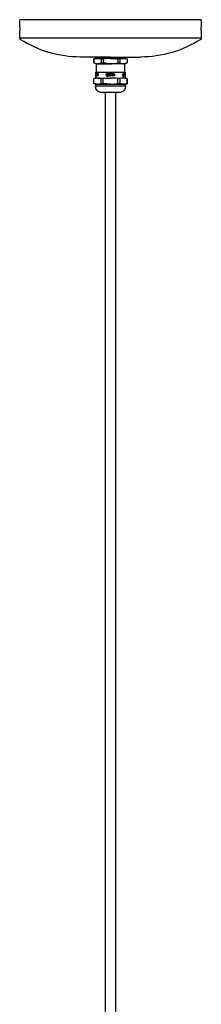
# Model space of a CAD drawing. Extents: x -1 to 1492, y 0 to 3285.
# Tile 3 of 5: x 193 to 314, y 1643 to 2301. Entities that reach past the tile are written whole.
import ezdxf

# ---------------------------------------------------------------- set-up
doc = ezdxf.new("R2010")
doc.units = 0
doc.header["$MEASUREMENT"] = 0
doc.layers.add('MAKE2D$VISIBILE$CURVE', color=7, linetype='CONTINUOUS')

msp = doc.modelspace()

# ---------------------------------------------------------------- linework, layer by layer
at = {"layer": 'MAKE2D$VISIBILE$CURVE', "color": 7}
for p, q in [((314.16, 2301.47), (192.76, 2301.47)), ((192.76, 2296.57), (192.76, 2301.47)), ((314.16, 2301.47), (314.16, 2296.57)), ((192.76, 2296.57), (192.8, 2294.47)), ((192.76, 2292.37), (192.8, 2294.47)), ((314.13, 2294.47), (314.16, 2296.57)), ((314.13, 2294.47), (314.16, 2292.37)), ((192.76, 2289.08), (192.76, 2292.37)), ((253.46, 2289.08), (192.76, 2289.08)), ((314.16, 2289.08), (253.46, 2289.08)), ((314.16, 2292.37), (314.16, 2289.08)), ((250.16, 2276.47), (233.46, 2276.47)), ((242.36, 2272.61), (242.36, 2275.32)), ((242.39, 2275.32), (242.36, 2275.32)), ((242.39, 2275.32), (242.39, 2272.61)), ((243.46, 2276.22), (243.95, 2276.22)), ((243.46, 2275.47), (244.8, 2275.47)), ((243.95, 2276.22), (250.16, 2276.22)), ((244.8, 2275.47), (250.16, 2275.47)), ((247.21, 2275.32), (247.21, 2272.61)), ((248.64, 2275.32), (247.21, 2275.32)), ((250.16, 2275.4), (248.64, 2275.32)), ((248.64, 2275.32), (248.64, 2272.61)), ((250.16, 2276.22), (250.16, 2276.47)), ((253.46, 2276.47), (250.16, 2276.47)), ((250.16, 2276.22), (256.76, 2276.22)), ((250.16, 2275.4), (250.16, 2275.47)), ((253.46, 2275.47), (250.16, 2275.4)), ((253.46, 2276.47), (256.76, 2276.47)), ((253.46, 2275.47), (262.12, 2275.47)), ((256.76, 2276.47), (256.76, 2276.22)), ((256.76, 2276.47), (273.46, 2276.47)), ((256.76, 2276.22), (263.46, 2276.22)), ((259.71, 2275.32), (258.28, 2275.32)), ((258.28, 2275.32), (258.28, 2272.61)), ((259.71, 2275.32), (259.71, 2272.61)), ((262.12, 2275.47), (263.46, 2275.47)), ((264.56, 2275.32), (264.53, 2275.32)), ((264.53, 2275.32), (264.53, 2272.61)), ((264.56, 2275.32), (264.56, 2272.61)), ((242.36, 2272.61), (242.39, 2272.61)), ((244.16, 2271.97), (243.46, 2271.97)), ((243.86, 2266.4), (244.33, 2266.4)), ((244.16, 2266.4), (244.16, 2271.97)), ((244.33, 2266.4), (262.76, 2266.4)), ((244.8, 2271.97), (253.46, 2271.97)), ((248.64, 2272.61), (247.21, 2272.61)), ((262.12, 2271.97), (253.46, 2271.97)), ((258.28, 2272.61), (259.71, 2272.61)), ((262.76, 2271.97), (262.12, 2271.97)), ((263.46, 2271.97), (262.76, 2271.97)), ((262.76, 2271.97), (262.76, 2266.4)), ((262.76, 2266.4), (263.06, 2266.4)), ((264.56, 2272.61), (263.46, 2271.97)), ((264.53, 2272.61), (264.56, 2272.61)), ((242.36, 2258.64), (242.36, 2262.17)), ((242.39, 2262.17), (242.36, 2262.17)), ((242.39, 2258.64), (242.39, 2262.17)), ((243.46, 2262.4), (243.56, 2262.4)), ((243.56, 2262.4), (243.56, 2266.1)), ((243.6, 2265.33), (244.78, 2265.33)), ((243.6, 2263.87), (243.6, 2265.33)), ((244.78, 2265.14), (243.6, 2265.14)), ((243.6, 2264.06), (243.6, 2265.14)), ((243.6, 2264.96), (243.63, 2264.96)), ((243.6, 2264.06), (243.6, 2264.96)), ((243.6, 2263.32), (243.6, 2263.87)), ((243.63, 2263.32), (243.6, 2263.32)), ((243.63, 2264.96), (243.63, 2264.65)), ((243.63, 2264.65), (243.64, 2264.65)), ((243.63, 2264.55), (243.63, 2264.06)), ((243.64, 2264.55), (243.63, 2264.55)), ((243.63, 2264.06), (244.97, 2264.06)), ((244.97, 2263.87), (243.63, 2263.87)), ((243.63, 2263.87), (243.63, 2263.32)), ((243.64, 2264.96), (243.67, 2264.96)), ((243.64, 2264.65), (243.64, 2264.96)), ((243.64, 2264.24), (243.64, 2264.55)), ((243.67, 2264.24), (243.64, 2264.24)), ((243.67, 2264.96), (243.67, 2264.24)), ((243.69, 2264.96), (243.73, 2264.96)), ((243.69, 2264.24), (243.69, 2264.96)), ((243.81, 2264.24), (243.69, 2264.24)), ((243.73, 2264.96), (243.73, 2264.34)), ((243.73, 2264.34), (243.76, 2264.34)), ((243.76, 2264.96), (243.81, 2264.96)), ((243.76, 2264.34), (243.76, 2264.96)), ((243.81, 2264.96), (243.81, 2264.24)), ((243.83, 2264.96), (244.1, 2264.96)), ((243.83, 2264.24), (243.83, 2264.96)), ((243.89, 2264.24), (243.83, 2264.24)), ((243.92, 2264.86), (243.89, 2264.86)), ((243.89, 2264.86), (243.89, 2264.24)), ((243.92, 2264.24), (243.92, 2264.86)), ((243.99, 2264.24), (243.92, 2264.24)), ((243.99, 2264.86), (243.99, 2264.24)), ((244.02, 2264.86), (243.99, 2264.86)), ((244.02, 2264.24), (244.02, 2264.86)), ((244.1, 2264.24), (244.02, 2264.24)), ((244.1, 2264.96), (244.1, 2264.24)), ((244.14, 2264.96), (244.51, 2264.96)), ((244.14, 2264.24), (244.14, 2264.96)), ((244.22, 2264.24), (244.14, 2264.24)), ((244.16, 2265.14), (244.16, 2265.33)), ((244.16, 2264.86), (244.16, 2264.96)), ((244.16, 2264.86), (244.51, 2264.86)), ((244.22, 2264.86), (244.22, 2264.24)), ((244.27, 2264.86), (244.22, 2264.86)), ((244.27, 2264.24), (244.27, 2264.86)), ((244.36, 2264.24), (244.27, 2264.24)), ((244.36, 2264.86), (244.36, 2264.24)), ((244.41, 2264.86), (244.36, 2264.86)), ((244.41, 2264.24), (244.41, 2264.86)), ((244.51, 2264.24), (244.41, 2264.24)), ((244.51, 2264.96), (244.51, 2264.24)), ((244.56, 2264.24), (244.56, 2264.96)), ((244.56, 2264.96), (244.72, 2264.96)), ((244.56, 2264.86), (244.67, 2264.86)), ((244.72, 2264.24), (244.56, 2264.24)), ((244.67, 2264.86), (244.67, 2264.65)), ((244.72, 2264.86), (244.67, 2264.86)), ((244.67, 2264.65), (244.72, 2264.65)), ((244.67, 2264.55), (244.67, 2264.34)), ((244.72, 2264.55), (244.67, 2264.55)), ((244.67, 2264.34), (244.72, 2264.34)), ((244.72, 2264.96), (244.72, 2264.86)), ((244.72, 2264.65), (244.72, 2264.55)), ((244.72, 2264.34), (244.72, 2264.24)), ((244.78, 2265.88), (244.9, 2265.88)), ((244.78, 2265.33), (244.78, 2265.88)), ((244.78, 2264.24), (244.78, 2265.14)), ((244.78, 2264.86), (244.9, 2264.86)), ((244.97, 2264.24), (244.78, 2264.24)), ((244.8, 2262.4), (253.46, 2262.4)), ((244.9, 2265.88), (244.9, 2265.33)), ((244.9, 2265.33), (244.97, 2265.33)), ((244.9, 2265.14), (244.9, 2264.34)), ((244.97, 2265.14), (244.9, 2265.14)), ((244.9, 2264.34), (244.97, 2264.34)), ((244.97, 2264.34), (244.97, 2264.24)), ((245.23, 2264.86), (245.36, 2264.86)), ((248.64, 2262.17), (247.21, 2262.17)), ((247.21, 2258.64), (247.21, 2262.17)), ((248.64, 2258.64), (248.64, 2262.17)), ((250.56, 2264.86), (250.77, 2264.86)), ((253.46, 2265.33), (251.24, 2265.33)), ((255.31, 2265.14), (251.24, 2265.14)), ((251.25, 2264.06), (251.25, 2264.96)), ((251.25, 2264.96), (251.49, 2264.96)), ((251.25, 2264.86), (251.49, 2264.86)), ((251.25, 2263.87), (251.25, 2263.32)), ((251.25, 2263.32), (251.49, 2263.32)), ((251.49, 2264.96), (251.49, 2264.65)), ((251.49, 2264.65), (251.62, 2264.65)), ((251.62, 2264.55), (251.49, 2264.55)), ((251.49, 2264.06), (251.49, 2264.55)), ((251.49, 2264.06), (255.68, 2264.06)), ((251.49, 2263.87), (251.49, 2263.32)), ((251.49, 2263.87), (253.46, 2263.87)), ((251.62, 2264.65), (251.62, 2264.96)), ((251.62, 2264.96), (251.85, 2264.96)), ((251.62, 2264.86), (251.85, 2264.86)), ((251.62, 2264.24), (251.62, 2264.55)), ((251.85, 2264.24), (251.62, 2264.24)), ((251.85, 2264.96), (251.85, 2264.24)), ((251.97, 2264.24), (251.97, 2264.96)), ((251.97, 2264.96), (252.2, 2264.96)), ((251.97, 2264.86), (252.2, 2264.86)), ((252.55, 2264.24), (251.97, 2264.24)), ((252.2, 2264.96), (252.2, 2264.34)), ((252.2, 2264.34), (252.32, 2264.34)), ((252.32, 2264.34), (252.32, 2264.96)), ((252.32, 2264.96), (252.55, 2264.96)), ((252.32, 2264.86), (252.55, 2264.86)), ((252.55, 2264.96), (252.55, 2264.24)), ((252.67, 2264.24), (252.67, 2264.96)), ((252.67, 2264.96), (253.63, 2264.96)), ((252.67, 2264.86), (253.46, 2264.86)), ((252.9, 2264.24), (252.67, 2264.24)), ((252.9, 2264.86), (252.9, 2264.24)), ((253.02, 2264.86), (252.9, 2264.86)), ((253.02, 2264.24), (253.02, 2264.86)), ((253.27, 2264.24), (253.02, 2264.24)), ((253.27, 2264.86), (253.27, 2264.24)), ((253.39, 2264.86), (253.27, 2264.86)), ((253.39, 2264.24), (253.39, 2264.86)), ((253.63, 2264.24), (253.39, 2264.24)), ((253.46, 2265.33), (255.31, 2265.33)), ((253.46, 2264.86), (253.63, 2264.86)), ((255.68, 2263.87), (253.46, 2263.87)), ((256.76, 2262.29), (253.46, 2262.4)), ((253.63, 2264.96), (253.63, 2264.24)), ((253.75, 2264.24), (253.75, 2264.96)), ((253.75, 2264.96), (254.71, 2264.96)), ((253.75, 2264.86), (254.71, 2264.86)), ((253.98, 2264.24), (253.75, 2264.24)), ((253.98, 2264.86), (253.98, 2264.24)), ((254.1, 2264.86), (253.98, 2264.86)), ((254.1, 2264.24), (254.1, 2264.86)), ((254.35, 2264.24), (254.1, 2264.24)), ((254.35, 2264.86), (254.35, 2264.24)), ((254.47, 2264.86), (254.35, 2264.86)), ((254.47, 2264.24), (254.47, 2264.86)), ((254.71, 2264.24), (254.47, 2264.24)), ((254.71, 2264.96), (254.71, 2264.24)), ((254.84, 2264.24), (254.84, 2264.96)), ((254.84, 2264.96), (255.19, 2264.96)), ((254.84, 2264.86), (255.55, 2264.86)), ((255.19, 2264.24), (254.84, 2264.24)), ((255.07, 2264.86), (255.07, 2264.65)), ((255.19, 2264.86), (255.07, 2264.86)), ((255.07, 2264.65), (255.19, 2264.65)), ((255.07, 2264.55), (255.07, 2264.34)), ((255.19, 2264.55), (255.07, 2264.55)), ((255.07, 2264.34), (255.19, 2264.34)), ((255.19, 2264.96), (255.19, 2264.86)), ((255.19, 2264.65), (255.19, 2264.55)), ((255.19, 2264.34), (255.19, 2264.24)), ((255.31, 2265.88), (255.55, 2265.88)), ((255.31, 2265.33), (255.31, 2265.88)), ((255.31, 2264.24), (255.31, 2265.14)), ((255.67, 2264.24), (255.31, 2264.24)), ((255.55, 2265.88), (255.55, 2265.33)), ((255.55, 2265.33), (255.68, 2265.33)), ((255.55, 2265.14), (255.55, 2264.34)), ((255.68, 2265.14), (255.55, 2265.14)), ((255.55, 2264.34), (255.67, 2264.34)), ((255.67, 2264.34), (255.67, 2264.24)), ((256.16, 2264.86), (256.36, 2264.86)), ((256.76, 2262.4), (256.76, 2262.29)), ((258.28, 2262.17), (256.76, 2262.29)), ((259.71, 2262.17), (258.28, 2262.17)), ((258.28, 2258.64), (258.28, 2262.17)), ((259.71, 2262.17), (259.71, 2258.64)), ((261.57, 2264.86), (261.69, 2264.86)), ((261.95, 2265.33), (263.28, 2265.33)), ((263.28, 2265.14), (261.95, 2265.14)), ((261.96, 2264.06), (261.96, 2264.96)), ((261.96, 2264.96), (262.08, 2264.96)), ((261.96, 2264.86), (262.08, 2264.86)), ((261.96, 2263.32), (261.96, 2263.87)), ((262.08, 2263.32), (261.96, 2263.32)), ((262.08, 2264.96), (262.08, 2264.65)), ((262.08, 2264.65), (262.14, 2264.65)), ((262.08, 2264.55), (262.08, 2264.06)), ((262.14, 2264.55), (262.08, 2264.55)), ((262.08, 2264.06), (263.32, 2264.06)), ((263.32, 2263.87), (262.08, 2263.87)), ((262.08, 2263.87), (262.08, 2263.32)), ((262.14, 2264.65), (262.14, 2264.96)), ((262.14, 2264.96), (262.25, 2264.96)), ((262.14, 2264.86), (262.25, 2264.86)), ((262.14, 2264.24), (262.14, 2264.55)), ((262.25, 2264.24), (262.14, 2264.24)), ((262.25, 2264.96), (262.25, 2264.24)), ((262.31, 2264.24), (262.31, 2264.96)), ((262.31, 2264.96), (262.41, 2264.96)), ((262.31, 2264.86), (262.41, 2264.86)), ((262.56, 2264.24), (262.31, 2264.24)), ((262.41, 2264.96), (262.41, 2264.34)), ((262.41, 2264.34), (262.46, 2264.34)), ((262.46, 2264.34), (262.46, 2264.96)), ((262.46, 2264.96), (262.56, 2264.96)), ((262.46, 2264.86), (262.56, 2264.86)), ((262.56, 2264.96), (262.56, 2264.24)), ((262.6, 2264.96), (262.93, 2264.96)), ((262.6, 2264.24), (262.6, 2264.96)), ((262.6, 2264.86), (262.76, 2264.86)), ((262.69, 2264.24), (262.6, 2264.24)), ((262.69, 2264.86), (262.69, 2264.24)), ((262.73, 2264.86), (262.69, 2264.86)), ((262.73, 2264.24), (262.73, 2264.86)), ((262.82, 2264.24), (262.73, 2264.24)), ((262.76, 2265.33), (262.76, 2265.14)), ((262.76, 2264.96), (262.76, 2264.86)), ((262.82, 2264.86), (262.82, 2264.24)), ((262.85, 2264.86), (262.82, 2264.86)), ((262.85, 2264.24), (262.85, 2264.86)), ((262.93, 2264.24), (262.85, 2264.24)), ((262.93, 2264.96), (262.93, 2264.24)), ((262.96, 2264.96), (263.19, 2264.96)), ((262.96, 2264.24), (262.96, 2264.96)), ((263.03, 2264.24), (262.96, 2264.24)), ((263.03, 2264.86), (263.03, 2264.24)), ((263.06, 2264.86), (263.03, 2264.86)), ((263.06, 2264.24), (263.06, 2264.86)), ((263.11, 2264.24), (263.06, 2264.24)), ((263.11, 2264.86), (263.11, 2264.24)), ((263.14, 2264.86), (263.11, 2264.86)), ((263.14, 2264.24), (263.14, 2264.86)), ((263.19, 2264.24), (263.14, 2264.24)), ((263.19, 2264.96), (263.19, 2264.24)), ((263.21, 2264.96), (263.27, 2264.96)), ((263.21, 2264.24), (263.21, 2264.96)), ((263.27, 2264.24), (263.21, 2264.24)), ((263.25, 2264.86), (263.25, 2264.65)), ((263.27, 2264.86), (263.25, 2264.86)), ((263.25, 2264.65), (263.27, 2264.65)), ((263.25, 2264.55), (263.25, 2264.34)), ((263.27, 2264.55), (263.25, 2264.55)), ((263.25, 2264.34), (263.27, 2264.34)), ((263.27, 2264.96), (263.27, 2264.86)), ((263.27, 2264.65), (263.27, 2264.55)), ((263.27, 2264.34), (263.27, 2264.24)), ((263.28, 2265.88), (263.31, 2265.88)), ((263.28, 2265.33), (263.28, 2265.88)), ((263.28, 2264.24), (263.28, 2265.14)), ((263.32, 2264.24), (263.28, 2264.24)), ((263.31, 2265.88), (263.31, 2265.33)), ((263.31, 2265.33), (263.32, 2265.33)), ((263.31, 2265.14), (263.31, 2264.34)), ((263.32, 2265.14), (263.31, 2265.14)), ((263.31, 2264.34), (263.32, 2264.34)), ((263.32, 2265.33), (263.32, 2263.87)), ((263.32, 2264.06), (263.32, 2265.14)), ((263.32, 2264.34), (263.32, 2264.24)), ((263.36, 2266.1), (263.36, 2262.4)), ((263.36, 2262.4), (263.46, 2262.4)), ((264.56, 2262.17), (264.53, 2262.17)), ((264.53, 2258.64), (264.53, 2262.17)), ((264.56, 2262.17), (264.56, 2258.64)), ((243.46, 2258.4), (242.36, 2258.64)), ((242.39, 2258.64), (242.36, 2258.64)), ((243.56, 2258.4), (243.46, 2258.4)), ((243.46, 2258.4), (243.56, 2258.4)), ((243.53, 2256.71), (244.02, 2256.71)), ((243.56, 2258.4), (244.8, 2258.4)), ((243.56, 2257.2), (243.56, 2258.4)), ((243.56, 2257.2), (244.05, 2257.2)), ((244.05, 2257.2), (244.02, 2256.71)), ((244.05, 2257.2), (253.46, 2257.2)), ((244.8, 2258.4), (253.46, 2258.4)), ((248.64, 2258.64), (247.21, 2258.64)), ((253.46, 2258.4), (262.12, 2258.4)), ((253.46, 2257.2), (263.36, 2257.2)), ((259.71, 2258.64), (258.28, 2258.64)), ((263.36, 2258.4), (262.12, 2258.4)), ((263.46, 2258.4), (263.36, 2258.4)), ((263.36, 2258.4), (263.36, 2257.2)), ((264.56, 2258.64), (263.46, 2258.4)), ((264.56, 2258.64), (264.53, 2258.64)), ((246.31, 2252.9), (246.66, 2252.9)), ((246.66, 2252.9), (250.16, 2252.9)), ((250.16, 2252.9), (256.76, 2252.9)), ((250.16, 345.68), (250.16, 2252.9)), ((256.76, 2252.9), (256.76, 345.68)), ((256.76, 2252.9), (260.61, 2252.9))]:
    msp.add_line(p, q, dxfattribs=at)
for centre, radius, start, end in [((193.66, 2289.08), 0.9, 180, 237.21272), ((244.87, 2255.57), 19.9, 90.19562, 97.14859), ((262.19, 2255.57), 19.9, 90.19562, 97.14859), ((244.92, 2277.31), 5.34, 241.73555, 268.72481), ((253.33, 2291.59), 19.62, 270.39706, 284.62225), ((262.24, 2277.31), 5.34, 241.73555, 268.72481), ((244.88, 2249.11), 13.29, 90.32159, 100.76643), ((244.73, 2249.11), 13.29, 79.23357, 89.67841), ((244.64, 2264.6), 0.636, 301.84285, 58.15715), ((251.24, 2264.6), 0.731, 90, 270.56979), ((251.24, 2264.6), 0.541, 90.00579, 270.76443), ((255.68, 2264.6), 0.54, 270.006, 89.994), ((262.2, 2249.11), 13.29, 90.32159, 100.76643), ((262.05, 2249.11), 13.29, 79.23357, 89.67841), ((244.73, 2271.7), 13.29, 270.32159, 280.76643), ((253.32, 2310.99), 52.58, 270.14983, 275.40719), ((262.05, 2271.7), 13.29, 270.32159, 280.76643)]:
    msp.add_arc(centre, radius, start, end, dxfattribs=at)
at = {"layer": 'MAKE2D$VISIBILE$CURVE', "color": 7, "extrusion": (0, 0, -1)}
for centre, radius, start, end in [((-233.46, 2350.87), 74.4, 270, 302.78728), ((-273.46, 2350.87), 74.4, 237.21272, 270), ((-313.26, 2289.08), 0.9, 180, 237.21272), ((-244.21, 2276.22), 0.75, 270, 0), ((-244.73, 2255.57), 19.9, 90.19562, 97.14859), ((-253.33, 2196.25), 79.22, 90.09456, 93.58132), ((-262.05, 2255.57), 19.9, 90.19562, 97.14859), ((-262.71, 2276.22), 0.75, 180, 270), ((-243.86, 2266.1), 0.3, 0, 90), ((-244.68, 2277.32), 5.35, 241.77958, 268.68078), ((-253.6, 2291.64), 19.67, 270.41269, 284.60662), ((-262, 2277.32), 5.35, 241.77958, 268.68078), ((-261.98, 2277.36), 5.4, 241.83777, 267.59843), ((-263.06, 2266.1), 0.3, 90, 180), ((-244.53, 2264.6), 0.853, 120.94825, 239.05175), ((-253.6, 2209.91), 52.49, 84.58834, 89.85465), ((-251.24, 2264.6), 0.731, 269.41284, 73.73268), ((-255.68, 2264.6), 0.731, 90, 270), ((-262.39, 2264.6), 0.851, 300.56856, 59.13096), ((-262.29, 2264.6), 0.634, 301.32609, 58.26773), ((-244.88, 2271.7), 13.29, 270.32159, 280.76643), ((-247.53, 2256.71), 4, 287.73041, 360), ((-253.6, 2310.9), 52.49, 270.14535, 275.41166), ((-262.2, 2271.7), 13.29, 270.32159, 280.76643), ((-259.39, 2256.71), 4, 180, 252.26959), ((-259.39, 2256.71), 4, 172.97834, 180)]:
    msp.add_arc(centre, radius, start, end, dxfattribs=at)

doc.saveas('drawing.dxf')
